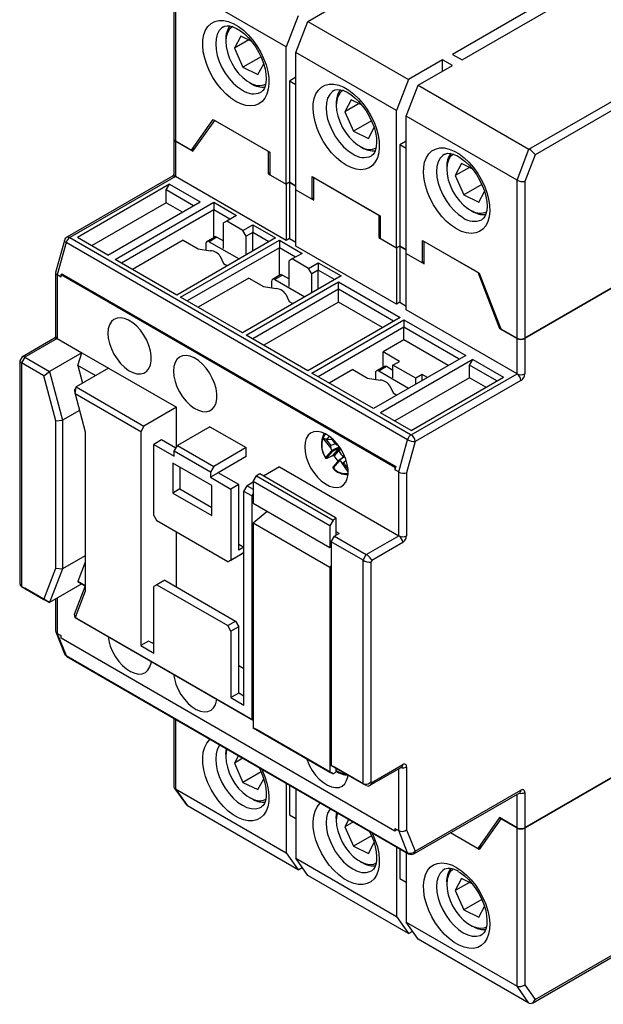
# Model space of a CAD drawing. Header units: millimetres. Extents: x 0 to 559, y 0 to 432.
# Tile 11 of 14: x 329 to 392, y 250 to 357. Entities that reach past the tile are written whole.
import ezdxf

# ---------------------------------------------------------------- set-up
doc = ezdxf.new("R2010")
doc.units = ezdxf.units.MM
doc.header["$LTSCALE"] = 2

msp = doc.modelspace()

# ---------------------------------------------------------------- linework, layer by layer
for p, q in [((384.13, 342.61), (425.25, 366.34)), ((425.68, 365.61), (384.8, 342.01)), ((345.46, 360.92), (345.46, 343.77)), ((357.69, 353.75), (345.63, 360.71)), ((345.63, 360.71), (345.63, 343.52)), ((389.93, 361.1), (375.79, 352.93)), ((376.85, 352.32), (391, 360.49)), ((360.06, 356.5), (363.77, 358.65)), ((359, 357.12), (357.69, 353.75)), ((358.75, 353.14), (360.06, 356.5)), ((360.06, 356.5), (371.02, 350.18)), ((352.75, 354.92), (352.05, 353.61)), ((353.89, 354.37), (352.75, 354.92)), ((351.13, 354.55), (351.13, 354.3)), ((353.61, 354.51), (352.05, 353.61)), ((352.05, 353.61), (352.99, 351.52)), ((357.69, 338.81), (357.69, 353.75)), ((354.96, 352.65), (352.99, 351.52)), ((369.71, 346.81), (358.75, 353.14)), ((358.75, 338.2), (358.75, 353.14)), ((375.79, 352.93), (376.85, 352.32)), ((352.99, 351.52), (354.62, 350.73)), ((354.62, 350.73), (355.25, 351.9)), ((374.73, 352.32), (371.02, 350.18)), ((372.08, 349.57), (375.79, 351.71)), ((375.79, 351.71), (374.73, 352.32)), ((374.73, 351.1), (374.73, 352.32)), ((358.75, 350.44), (358.04, 350.03)), ((353.69, 349.87), (353.9, 349.74)), ((358.04, 350.03), (358.04, 339.01)), ((358.75, 349.63), (358.04, 350.03)), ((371.02, 350.18), (369.71, 346.81)), ((370.77, 346.2), (372.08, 349.57)), ((372.08, 349.57), (384.13, 342.61)), ((363.15, 347.61), (363.15, 347.36)), ((364.77, 347.98), (364.07, 346.67)), ((365.63, 347.57), (364.07, 346.67)), ((365.91, 347.43), (364.77, 347.98)), ((364.07, 346.67), (365.01, 344.58)), ((369.71, 331.87), (369.71, 346.81)), ((382.83, 339.24), (370.77, 346.2)), ((370.77, 331.26), (370.77, 346.2)), ((347.4, 342.5), (349.75, 345.84)), ((347.54, 342.38), (349.91, 345.75)), ((349.75, 345.84), (355.92, 342.28)), ((349.91, 345.75), (355.75, 342.38)), ((366.98, 345.71), (365.01, 344.58)), ((365.01, 344.58), (366.64, 343.79)), ((366.64, 343.79), (367.27, 344.96)), ((345.46, 343.73), (345.46, 339.89)), ((345.63, 343.52), (347.4, 342.5)), ((345.63, 343.48), (345.63, 339.64)), ((345.63, 343.48), (347.54, 342.38)), ((365.71, 342.93), (365.92, 342.8)), ((370.77, 343.5), (370.06, 343.1)), ((370.06, 343.1), (370.06, 332.07)), ((370.77, 342.69), (370.06, 343.1)), ((347.78, 342.72), (347.4, 342.5)), ((355.75, 342.38), (355.75, 339.93)), ((355.92, 342.28), (355.92, 339.83)), ((382.83, 339.24), (384.13, 342.61)), ((384.8, 342.01), (383.68, 339.11)), ((376.79, 341.04), (376.09, 339.74)), ((377.93, 340.49), (376.79, 341.04)), ((355.92, 340.03), (355.75, 339.93)), ((355.75, 339.93), (357.69, 338.81)), ((355.92, 339.83), (357.69, 338.81)), ((375.17, 340.67), (375.17, 340.43)), ((377.65, 340.63), (376.09, 339.74)), ((376.09, 339.74), (377.03, 337.64)), ((345.33, 339.67), (333.82, 333.03)), ((345.63, 339.64), (334.12, 333)), ((345, 338.79), (334.96, 332.99)), ((344.64, 338.17), (345, 338.79)), ((345, 338.79), (348.32, 336.87)), ((357.69, 332.68), (345.63, 339.64)), ((358.04, 339.01), (357.69, 338.81)), ((358.04, 339.01), (357.69, 338.81)), ((357.69, 338.81), (357.69, 332.68)), ((358.04, 339.01), (358.75, 338.6)), ((358.75, 338.6), (358.04, 339.01)), ((358.04, 339.01), (358.04, 332.89)), ((360.52, 337.17), (360.52, 339.62)), ((360.52, 339.62), (367.94, 335.34)), ((360.7, 339.52), (367.77, 335.44)), ((360.7, 337.07), (360.7, 339.52)), ((379, 338.77), (377.03, 337.64)), ((382.83, 322.05), (382.83, 339.24)), ((383.68, 339.11), (383.68, 322.05)), ((344.64, 336.79), (344.64, 338.17)), ((347.61, 336.46), (344.64, 338.17)), ((358.75, 338.2), (360.52, 337.17)), ((358.75, 338.2), (360.7, 337.07)), ((358.75, 332.07), (358.75, 338.2)), ((377.03, 337.64), (378.66, 336.85)), ((378.66, 336.85), (379.29, 338.02)), ((344.64, 336.79), (336.51, 332.09)), ((338.28, 331.07), (348.32, 336.87)), ((339.06, 330.62), (349.81, 336.83)), ((346.41, 335.77), (344.64, 336.79)), ((349.81, 336.83), (352.28, 335.4)), ((349.81, 336.83), (349.81, 336.01)), ((360.7, 337.28), (360.52, 337.17)), ((349.81, 336.01), (339.77, 330.21)), ((349.81, 332.99), (349.81, 336.01)), ((351.57, 334.99), (349.81, 336.01)), ((352.28, 335.4), (351.22, 334.79)), ((367.77, 335.44), (367.77, 332.99)), ((377.73, 335.99), (377.94, 335.87)), ((351.22, 334.79), (350.87, 334.58)), ((350.87, 331.81), (350.87, 334.58)), ((352.99, 333.77), (351.22, 334.79)), ((352.99, 333.77), (354.05, 334.38)), ((354.05, 334.38), (356.52, 332.95)), ((354.05, 334.38), (354.05, 333.56)), ((367.94, 335.34), (367.94, 332.89)), ((353.34, 333.15), (352.99, 333.77)), ((354.05, 333.56), (353.34, 333.15)), ((355.82, 332.54), (354.05, 333.56)), ((354.05, 331.52), (354.05, 333.56)), ((333.54, 332.66), (332.59, 329.2)), ((333.72, 332.45), (332.77, 328.95)), ((370.92, 310.98), (333.72, 332.45)), ((334.12, 333), (371.31, 311.52)), ((338.28, 331.07), (334.96, 332.99)), ((346.48, 332.7), (340.97, 329.52)), ((356.52, 332.95), (345.78, 326.74)), ((346.2, 326.5), (356.95, 332.7)), ((346.48, 332.7), (348.1, 331.77)), ((348.96, 332.34), (348.96, 331.64)), ((349.91, 333.05), (349.06, 332.56)), ((350.16, 333.03), (349.31, 332.54)), ((349.31, 332.54), (352.56, 330.66)), ((350.16, 333.03), (350.87, 332.62)), ((353.34, 331.11), (353.34, 333.15)), ((356.95, 332.7), (359.42, 331.27)), ((356.95, 332.7), (356.95, 331.89)), ((358.04, 332.89), (357.69, 332.68)), ((358.04, 332.89), (358.75, 332.48)), ((367.94, 333.09), (367.77, 332.99)), ((367.77, 332.99), (369.71, 331.87)), ((367.94, 332.89), (369.71, 331.87)), ((372.54, 332.68), (378.71, 329.12)), ((372.54, 330.24), (372.54, 332.68)), ((372.72, 332.58), (378.55, 329.21)), ((372.72, 330.13), (372.72, 332.58)), ((356.95, 331.89), (346.91, 326.09)), ((348.1, 331.77), (349.45, 331.56)), ((356.95, 328.87), (356.95, 331.89)), ((358.72, 330.87), (356.95, 331.89)), ((359.42, 331.27), (358.36, 330.66)), ((369.71, 325.74), (358.75, 332.07)), ((370.06, 332.07), (369.71, 331.87)), ((370.06, 332.07), (369.71, 331.87)), ((369.71, 331.87), (369.71, 325.74)), ((370.06, 332.07), (370.77, 331.66)), ((370.77, 331.66), (370.06, 332.07)), ((370.06, 332.07), (370.06, 325.95)), ((370.77, 331.26), (372.54, 330.24)), ((370.77, 325.13), (370.77, 331.26)), ((370.77, 331.26), (372.72, 330.13)), ((345.78, 326.74), (339.06, 330.62)), ((350.51, 330.95), (350.87, 330.17)), ((350.87, 330.17), (351.29, 329.93)), ((358.36, 330.66), (358.01, 330.46)), ((358.01, 327.68), (358.01, 330.46)), ((360.13, 329.64), (358.36, 330.66)), ((360.13, 329.64), (361.19, 330.25)), ((361.19, 330.25), (363.67, 328.83)), ((361.19, 330.25), (361.19, 329.44)), ((372.72, 330.34), (372.54, 330.24)), ((397.61, 330.05), (383.68, 322.01)), ((332.59, 329.17), (332.59, 322.25)), ((333.28, 329.04), (333.19, 328.99)), ((333.19, 328.7), (333.19, 328.99)), ((333.19, 328.99), (369.53, 308.01)), ((333.28, 329.04), (369.63, 308.06)), ((360.48, 329.03), (360.13, 329.64)), ((361.19, 329.44), (360.48, 329.03)), ((360.48, 326.99), (360.48, 329.03)), ((362.96, 328.42), (361.19, 329.44)), ((361.19, 327.4), (361.19, 329.44)), ((378.55, 329.21), (380.92, 323.11)), ((378.71, 329.12), (381.06, 323.07)), ((397.39, 329.97), (383.68, 322.05)), ((333.19, 328.7), (332.77, 328.95)), ((332.77, 328.95), (332.77, 322.01)), ((353.62, 328.58), (348.11, 325.4)), ((363.67, 328.83), (352.92, 322.62)), ((353.34, 322.38), (363.38, 328.17)), ((353.62, 328.58), (355.24, 327.65)), ((356.1, 328.21), (356.1, 327.51)), ((357.05, 328.93), (356.2, 328.44)), ((357.3, 328.91), (356.45, 328.42)), ((356.45, 328.42), (359.71, 326.54)), ((357.3, 328.91), (358.01, 328.5)), ((363.38, 328.17), (370.1, 324.29)), ((363.38, 327.36), (363.38, 328.17)), ((363.38, 327.36), (354.05, 321.97)), ((355.24, 327.65), (356.59, 327.44)), ((357.65, 326.82), (358.02, 326.05)), ((363.38, 325.97), (363.38, 327.36)), ((369.39, 323.89), (363.38, 327.36)), ((352.92, 322.62), (346.2, 326.5)), ((363.38, 325.97), (355.25, 321.27)), ((358.02, 326.05), (358.43, 325.8)), ((368.19, 323.19), (363.38, 325.97)), ((370.06, 325.95), (369.71, 325.74)), ((370.06, 325.95), (370.77, 325.54)), ((382.83, 318.17), (370.77, 325.13)), ((370.1, 324.29), (360.06, 318.5)), ((360.48, 318.25), (370.52, 324.05)), ((370.52, 324.05), (377.24, 320.17)), ((370.52, 324.05), (370.52, 323.23)), ((370.52, 323.23), (361.19, 317.85)), ((370.52, 321.85), (370.52, 323.23)), ((376.53, 319.76), (370.52, 323.23)), ((381.02, 323.17), (380.92, 323.11)), ((380.92, 323.11), (382.83, 322.01)), ((381.06, 323.07), (382.83, 322.05)), ((332.47, 322.04), (328.98, 320.03)), ((332.77, 322.01), (329.23, 319.97)), ((332.77, 322.01), (335.45, 320.46)), ((360.06, 318.5), (353.34, 322.38)), ((370.52, 321.85), (368.26, 320.54)), ((375.33, 319.07), (370.52, 321.85)), ((382.83, 318.17), (382.83, 322.01)), ((383.68, 322.01), (383.68, 318.17)), ((335.45, 320.46), (331.92, 318.41)), ((335, 319.08), (335.45, 320.46)), ((335.45, 320.46), (338.36, 318.78)), ((368.26, 318.91), (368.26, 320.54)), ((370.03, 319.52), (368.26, 320.54)), ((328.7, 319.54), (328.7, 295.33)), ((328.96, 320), (328.71, 319.57)), ((329.23, 319.97), (328.88, 319.35)), ((328.88, 319.35), (328.88, 295.02)), ((331.32, 317.95), (328.88, 319.35)), ((329.23, 319.97), (331.92, 318.41)), ((377.24, 320.17), (367.2, 314.38)), ((378.02, 319.72), (367.98, 313.93)), ((369.32, 319.11), (370.03, 319.52)), ((377.67, 319.11), (378.02, 319.72)), ((378.02, 319.72), (381.34, 317.8)), ((331.32, 317.95), (331.92, 318.41)), ((331.92, 318.41), (333.33, 313.11)), ((338.36, 318.78), (334.83, 316.74)), ((335, 319.08), (335.52, 317.14)), ((336.95, 317.96), (335, 319.08)), ((338.36, 318.78), (345.74, 314.52)), ((367.2, 314.38), (360.48, 318.25)), ((364.94, 318.62), (362.39, 317.15)), ((364.94, 318.62), (366.56, 317.69)), ((367.41, 318.25), (367.41, 317.55)), ((368.37, 318.97), (367.52, 318.48)), ((368.62, 318.95), (367.77, 318.46)), ((371.02, 316.58), (367.77, 318.46)), ((369.32, 318.54), (368.62, 318.95)), ((371.8, 317.68), (369.32, 319.11)), ((369.32, 317.72), (369.32, 319.11)), ((377.67, 317.72), (377.67, 319.11)), ((380.64, 317.4), (377.67, 319.11)), ((332.62, 313.04), (331.32, 317.95)), ((366.56, 317.69), (367.91, 317.48)), ((377.67, 317.72), (369.53, 313.03)), ((371.3, 312.01), (381.34, 317.8)), ((371.31, 311.52), (382.83, 318.17)), ((383.25, 317.44), (371.74, 310.79)), ((372.5, 318.09), (371.8, 317.68)), ((371.8, 317.03), (371.8, 317.68)), ((373.07, 317.76), (372.5, 318.09)), ((372.5, 317.44), (372.5, 318.09)), ((379.43, 316.7), (377.67, 317.72)), ((334.83, 316.74), (334.67, 316.44)), ((334.7, 315.99), (334.67, 316.44)), ((334.7, 315.99), (334.83, 316.74)), ((334.83, 316.74), (342.2, 312.48)), ((368.97, 316.86), (369.33, 316.09)), ((334.7, 315.99), (335.81, 311.85)), ((341.85, 311.86), (334.7, 315.99)), ((369.33, 316.09), (369.75, 315.84)), ((335.18, 314.18), (333.33, 313.11)), ((345.74, 314.52), (342.2, 312.48)), ((345.74, 310.19), (345.74, 314.52)), ((332.62, 313.04), (333.33, 313.11)), ((332.62, 297.01), (332.62, 313.04)), ((333.33, 313.11), (333.33, 296.94)), ((371.3, 312.01), (367.98, 313.93)), ((335.81, 311.85), (335.81, 294.52)), ((342.2, 312.48), (341.85, 311.86)), ((341.85, 311.86), (341.85, 288.59)), ((349.38, 312.41), (345.85, 310.37)), ((349.38, 312.41), (353.34, 310.13)), ((344.11, 310.97), (343.27, 310.48)), ((345.67, 310.07), (344.11, 310.97)), ((362.55, 310.12), (361.7, 311.21)), ((361.97, 311.08), (362.54, 310.35)), ((362.17, 311.04), (362.67, 311.03)), ((362.48, 311.3), (362.91, 310.69)), ((362.53, 311.26), (362.99, 310.61)), ((369.96, 307.48), (370.92, 310.98)), ((371.74, 310.79), (370.81, 307.39)), ((343.27, 302.76), (343.27, 310.48)), ((343.27, 310.48), (345.49, 309.19)), ((345.49, 309.76), (345.85, 310.37)), ((345.49, 309.19), (345.49, 309.76)), ((349.45, 307.47), (345.49, 309.76)), ((345.85, 310.37), (349.81, 308.09)), ((353.34, 310.13), (349.81, 308.09)), ((353.34, 309.15), (353.34, 310.13)), ((361.99, 309.05), (362.67, 309.83)), ((362.72, 309.7), (362.11, 309.01)), ((363.05, 310.56), (362.54, 310.35)), ((362.67, 309.83), (362.55, 310.12)), ((363.5, 310.21), (362.68, 309.81)), ((363.54, 310.14), (362.72, 309.7)), ((362.82, 309.3), (363.55, 310.13)), ((363.61, 310.02), (362.92, 309.24)), ((362.99, 310.61), (363.21, 310.43)), ((363.21, 310.43), (363.27, 310.51)), ((363.43, 309.79), (363.59, 309.94)), ((363.65, 309.92), (363.43, 309.79)), ((363.59, 309.94), (363.61, 310.02)), ((363.65, 309.97), (363.59, 309.94)), ((353.34, 309.15), (350.3, 307.39)), ((362.13, 308.99), (362.8, 309.29)), ((362.14, 309), (362.82, 309.3)), ((363.41, 308.75), (362.8, 308.05)), ((363.49, 308.72), (362.8, 307.95)), ((363.42, 308.76), (364.05, 309.2)), ((364.07, 309.17), (363.48, 308.73)), ((363.71, 308.54), (363.49, 308.72)), ((364.02, 309.27), (363.92, 309.13)), ((364.23, 308.73), (363.92, 308.47)), ((363.94, 309.12), (364.04, 309.24)), ((349.59, 306.01), (345.35, 308.45)), ((345.35, 308.45), (345.35, 305.19)), ((346.12, 308.01), (346.12, 305.63)), ((349.81, 308.09), (349.45, 307.47)), ((356.98, 308.03), (355.24, 307.02)), ((356.98, 308.03), (369.96, 300.54)), ((364.44, 307.49), (363.71, 308.54)), ((363.92, 308.47), (364.43, 307.74)), ((369.63, 308.06), (369.53, 307.72)), ((369.63, 308.06), (369.53, 308.01)), ((369.53, 308.01), (369.53, 307.72)), ((369.96, 307.48), (369.53, 307.72)), ((349.45, 307.47), (349.45, 306.9)), ((350.3, 307.39), (349.45, 306.9)), ((349.45, 306.9), (351.68, 305.62)), ((352.53, 306.11), (350.3, 307.39)), ((354.1, 306.45), (354.46, 307.06)), ((354.81, 307.27), (354.46, 307.06)), ((354.46, 307.06), (362.8, 302.25)), ((363.15, 302.45), (354.81, 307.27)), ((369.96, 300.54), (369.96, 307.48)), ((370.81, 307.39), (370.81, 300.54)), ((346.12, 305.63), (345.35, 305.19)), ((346.12, 305.63), (349.59, 303.63)), ((349.59, 302.74), (349.59, 306.01)), ((352.53, 306.11), (351.68, 305.62)), ((351.68, 305.62), (351.68, 297.9)), ((352.53, 298.96), (352.53, 306.11)), ((353.09, 305.37), (353.45, 305.99)), ((354.1, 306.36), (353.45, 305.99)), ((353.45, 305.99), (354.1, 305.61)), ((362.45, 301.63), (354.1, 306.45)), ((354.1, 306.45), (354.1, 304.08)), ((345.35, 305.19), (349.59, 302.74)), ((353.94, 304.88), (353.09, 305.37)), ((353.09, 282.1), (353.09, 305.37)), ((354.1, 305.16), (353.94, 304.88)), ((353.94, 304.88), (353.94, 280.55)), ((354.1, 304.08), (362.45, 299.27)), ((343.27, 302.76), (343.62, 302.15)), ((354.1, 301.93), (355.62, 303.21)), ((362.8, 302.25), (362.45, 301.63)), ((363.15, 302.45), (362.8, 302.25)), ((363.15, 300.61), (363.15, 302.45)), ((351.33, 297.7), (343.62, 302.15)), ((354.1, 301.93), (362.45, 297.12)), ((354.1, 301.93), (354.1, 279.64)), ((362.45, 301.63), (362.45, 299.27)), ((345.74, 294.96), (345.74, 300.92)), ((362.6, 299.88), (362.96, 300.49)), ((363.45, 300.78), (362.96, 300.49)), ((362.96, 300.49), (366.42, 298.49)), ((363.45, 300.78), (363.15, 300.95)), ((366.42, 298.49), (369.96, 300.54)), ((352.53, 299.62), (353.09, 299.29)), ((353.09, 299.29), (352.53, 298.96)), ((362.45, 299.27), (362.6, 299.34)), ((366.07, 297.88), (362.6, 299.88)), ((362.6, 299.88), (362.6, 275.55)), ((370.38, 299.8), (367.02, 297.86)), ((335.81, 298.36), (333.33, 296.94)), ((352.74, 298.51), (351.33, 297.7)), ((351.33, 297.7), (351.68, 297.9)), ((351.68, 297.9), (353.09, 298.72)), ((353.09, 298.72), (352.74, 298.51)), ((366.07, 297.88), (366.42, 298.49)), ((331.32, 293.61), (332.62, 297.01)), ((333.33, 296.94), (331.92, 293.27)), ((332.62, 297.01), (333.33, 296.94)), ((335.81, 297.65), (335, 295.57)), ((362.45, 297.12), (362.6, 297.25)), ((362.45, 297.12), (362.45, 274.82)), ((366.07, 273.55), (366.07, 297.88)), ((367.02, 297.86), (366.92, 297.68)), ((366.92, 297.68), (366.92, 273.75)), ((328.88, 295.02), (331.32, 293.61)), ((328.88, 295.02), (329.23, 294.82)), ((331.92, 293.27), (329.23, 294.82)), ((335.45, 295.31), (331.92, 293.27)), ((334.64, 291.99), (335.81, 295)), ((335, 295.57), (335.81, 295.1)), ((335.45, 295.31), (335, 295.57)), ((335.81, 295.1), (335.45, 295.31)), ((343.62, 295.21), (343.27, 295)), ((343.27, 287.78), (343.27, 295)), ((344.47, 295.7), (343.62, 295.21)), ((343.62, 295.21), (351.33, 290.76)), ((344.47, 295.7), (352.18, 291.25)), ((331.32, 293.61), (331.92, 293.27)), ((332.59, 293.65), (332.59, 290.19)), ((332.77, 293.76), (332.77, 289.92)), ((335.81, 294.52), (334.7, 291.66)), ((334.7, 291.66), (334.64, 291.99)), ((334.7, 291.66), (353.94, 280.55)), ((334.9, 291.54), (334.7, 291.66)), ((354.1, 280.46), (334.9, 291.54)), ((351.33, 290.76), (352.18, 291.25)), ((351.68, 290.14), (351.33, 290.76)), ((352.53, 290.63), (351.68, 290.14)), ((352.18, 291.25), (352.53, 290.63)), ((352.53, 283.41), (352.53, 290.63)), ((332.61, 290.09), (333.56, 287.7)), ((332.77, 289.92), (333.19, 289.67)), ((332.77, 289.92), (333.72, 287.52)), ((333.19, 289.39), (333.19, 289.67)), ((369.53, 268.4), (333.19, 289.39)), ((351.68, 290.14), (351.68, 282.92)), ((342.7, 289.08), (341.85, 288.59)), ((341.85, 288.59), (343.27, 287.78)), ((343.27, 288.76), (342.7, 289.08)), ((343.27, 288.92), (343.12, 288.84)), ((333.72, 287.52), (370.92, 266.05)), ((333.82, 287.4), (371.01, 265.93)), ((352.53, 286.43), (353.09, 286.1)), ((352.53, 283.41), (351.68, 282.92)), ((351.68, 282.92), (353.09, 282.1)), ((353.09, 283.08), (352.53, 283.41)), ((345.46, 280.68), (345.46, 273.3)), ((345.63, 280.58), (345.63, 273.01)), ((353.94, 280.55), (354.1, 280.46)), ((354.1, 279.64), (362.45, 274.82)), ((354.46, 279.44), (354.1, 279.64)), ((362.8, 274.62), (354.46, 279.44)), ((351.13, 276.74), (351.13, 276.49)), ((352.49, 276.62), (352.05, 275.8)), ((397.61, 276.81), (383.68, 268.77)), ((397.39, 276.65), (383.68, 268.73)), ((352.99, 276.34), (352.05, 275.8)), ((352.05, 275.8), (352.99, 273.7)), ((362.6, 275.55), (366.07, 273.55)), ((362.96, 275.35), (362.6, 275.55)), ((367.02, 273.69), (370.38, 275.63)), ((354.96, 274.84), (352.99, 273.7)), ((362.45, 274.82), (362.8, 274.62)), ((363.15, 274.82), (362.8, 274.62)), ((366.42, 273.35), (362.96, 275.35)), ((363.15, 274.82), (363.15, 275.23)), ((366.77, 273.35), (370.26, 275.36)), ((369.96, 268.45), (369.96, 275.18)), ((370.81, 275.39), (370.81, 268.53)), ((352.99, 273.7), (354.62, 272.91)), ((354.62, 272.91), (355.25, 274.08)), ((357.69, 273.62), (357.69, 266.05)), ((358.04, 273.42), (358.04, 270.18)), ((366.42, 273.35), (366.07, 273.55)), ((366.92, 273.75), (367.02, 273.69)), ((384.51, 249.69), (425.55, 273.39)), ((384.8, 250.07), (425.68, 273.67)), ((345.51, 273.12), (346.81, 271.28)), ((345.63, 273.01), (357.69, 266.05)), ((345.63, 273.01), (346.94, 271.15)), ((358.75, 273.01), (358.75, 265.44)), ((371.61, 265.93), (383.13, 272.58)), ((371.74, 266.21), (383.25, 272.85)), ((382.83, 268.77), (382.83, 272.41)), ((383.68, 272.61), (383.68, 268.77)), ((359, 264.19), (346.94, 271.15)), ((353.69, 272.05), (353.9, 271.93)), ((354.13, 271.81), (353.9, 271.93)), ((358.04, 270.18), (358.75, 269.77)), ((363.15, 269.8), (363.15, 269.55)), ((364.51, 269.68), (364.07, 268.86)), ((365.01, 269.4), (364.07, 268.86)), ((380.92, 269.87), (378.55, 266.5)), ((381.06, 269.75), (378.71, 266.41)), ((382.83, 268.77), (380.92, 269.87)), ((381.1, 269.77), (381.06, 269.75)), ((382.83, 268.73), (381.06, 269.75)), ((364.07, 268.86), (365.01, 266.76)), ((366.98, 267.9), (365.01, 266.76)), ((369.53, 268.69), (369.96, 268.45)), ((369.53, 268.69), (369.53, 268.4)), ((369.53, 268.69), (369.63, 268.46)), ((369.63, 268.46), (369.53, 268.4)), ((370.92, 266.05), (369.96, 268.45)), ((370.81, 268.53), (371.74, 266.21)), ((378.71, 266.41), (375.58, 268.22)), ((378.55, 266.5), (375.58, 268.22)), ((382.83, 251.54), (382.83, 268.73)), ((383.68, 268.73), (383.68, 251.67)), ((366.64, 265.97), (367.27, 267.14)), ((357.69, 266.05), (359, 264.19)), ((365.01, 266.76), (366.64, 265.97)), ((369.71, 266.68), (369.71, 259.11)), ((370.06, 266.48), (370.06, 263.24)), ((370.77, 266.07), (370.77, 258.5)), ((378.93, 266.73), (378.55, 266.5)), ((358.75, 265.44), (369.71, 259.11)), ((360.06, 263.58), (358.75, 265.44)), ((365.71, 265.11), (365.92, 264.99)), ((366.15, 264.87), (365.92, 264.99)), ((359, 264.19), (359.45, 264.45)), ((371.02, 257.26), (360.06, 263.58)), ((370.06, 263.24), (370.77, 262.83)), ((375.17, 262.86), (375.17, 262.61)), ((376.79, 263.23), (376.09, 261.92)), ((377.65, 262.82), (376.09, 261.92)), ((377.94, 262.67), (376.79, 263.23)), ((376.09, 261.92), (377.03, 259.82)), ((379, 260.96), (377.03, 259.82)), ((377.03, 259.82), (378.66, 259.03)), ((378.66, 259.03), (379.29, 260.2)), ((369.71, 259.11), (371.02, 257.26)), ((370.77, 258.5), (382.83, 251.54)), ((372.08, 256.64), (370.77, 258.5)), ((371.02, 257.26), (371.47, 257.51)), ((377.73, 258.17), (377.94, 258.05)), ((378.17, 257.93), (377.94, 258.05)), ((384.13, 249.68), (372.08, 256.64)), ((384.13, 249.68), (382.83, 251.54)), ((383.68, 251.67), (384.8, 250.07))]:
    msp.add_line(p, q)
at = {"flags": 128}
for points in [[(352.21, 347.81), (351.66, 348.18), (351.12, 348.63), (350.61, 349.17), (350.14, 349.77), (349.71, 350.42), (349.34, 351.1), (349.04, 351.81), (348.82, 352.53), (348.67, 353.22), (348.61, 353.89), (348.63, 354.52), (348.73, 355.08), (348.92, 355.58), (349.18, 355.98), (349.52, 356.3), (349.92, 356.51), (350.37, 356.62), (350.86, 356.61), (351.39, 356.5), (351.93, 356.29), (352.49, 355.97), (353.03, 355.55), (353.56, 355.06), (354.05, 354.49), (354.5, 353.86), (354.9, 353.19), (355.24, 352.49), (355.5, 351.78), (355.69, 351.07), (355.79, 350.38), (355.81, 349.73), (355.75, 349.14), (355.6, 348.61), (355.38, 348.16), (355.08, 347.79), (354.71, 347.53), (354.29, 347.37), (353.81, 347.32), (353.3, 347.38), (352.76, 347.54), (352.21, 347.81)], [(350.88, 355.94), (350.7, 355.82), (350.41, 355.51), (350.19, 355.1), (350.06, 354.61), (350.02, 354.06), (350.06, 353.45), (350.19, 352.81), (350.41, 352.16), (350.7, 351.51), (351.05, 350.89), (351.47, 350.32), (351.93, 349.81), (352.41, 349.38), (352.92, 349.03)], [(350.88, 355.93), (351.02, 356), (351.25, 356.04), (351.53, 356.02), (351.9, 355.92), (352.29, 355.75), (352.72, 355.49), (353.15, 355.15), (353.58, 354.73), (353.99, 354.25), (354.38, 353.72), (354.72, 353.14), (355.01, 352.54), (355.24, 351.94), (355.4, 351.35), (355.49, 350.79), (355.52, 350.28), (355.49, 349.83), (355.41, 349.47), (355.29, 349.18), (355.15, 348.98), (354.99, 348.84), (354.95, 348.83)], [(351.89, 355.97), (351.81, 355.92), (351.52, 355.66), (351.31, 355.29), (351.17, 354.85), (351.13, 354.33), (351.16, 353.77), (351.29, 353.17), (351.5, 352.56), (351.78, 351.96), (352.12, 351.39), (352.52, 350.86), (352.96, 350.41), (353.42, 350.04), (353.9, 349.76)], [(364.23, 340.87), (363.68, 341.24), (363.14, 341.69), (362.63, 342.23), (362.16, 342.83), (361.73, 343.48), (361.36, 344.17), (361.06, 344.87), (360.84, 345.59), (360.69, 346.28), (360.63, 346.95), (360.65, 347.58), (360.75, 348.14), (360.94, 348.64), (361.2, 349.05), (361.54, 349.36), (361.94, 349.57), (362.39, 349.68), (362.88, 349.67), (363.41, 349.56), (363.96, 349.35), (364.51, 349.03), (365.05, 348.61), (365.58, 348.12), (366.07, 347.55), (366.53, 346.92), (366.92, 346.25), (367.26, 345.55), (367.52, 344.84), (367.71, 344.13), (367.81, 343.44), (367.83, 342.79), (367.77, 342.2), (367.63, 341.67), (367.4, 341.22), (367.1, 340.85), (366.73, 340.59), (366.31, 340.43), (365.83, 340.38), (365.32, 340.44), (364.78, 340.6), (364.23, 340.87)], [(362.9, 349), (362.72, 348.88), (362.43, 348.57), (362.21, 348.16), (362.08, 347.67), (362.04, 347.12), (362.08, 346.51), (362.21, 345.87), (362.43, 345.22), (362.72, 344.57), (363.07, 343.95), (363.49, 343.38), (363.95, 342.87), (364.43, 342.44), (364.94, 342.09)], [(362.9, 348.99), (363.04, 349.06), (363.28, 349.1), (363.55, 349.08), (363.92, 348.98), (364.32, 348.81), (364.74, 348.55), (365.17, 348.21), (365.6, 347.8), (366.02, 347.31), (366.4, 346.78), (366.74, 346.2), (367.03, 345.6), (367.26, 345), (367.42, 344.41), (367.52, 343.85), (367.54, 343.34), (367.51, 342.89), (367.43, 342.53), (367.31, 342.24), (367.17, 342.04), (367.01, 341.91), (366.97, 341.89)], [(363.91, 349.03), (363.83, 348.98), (363.54, 348.72), (363.33, 348.36), (363.2, 347.91), (363.15, 347.39), (363.19, 346.83), (363.31, 346.23), (363.52, 345.62), (363.8, 345.02), (364.14, 344.45), (364.54, 343.92), (364.98, 343.47), (365.45, 343.1), (365.92, 342.82)], [(376.25, 333.93), (375.7, 334.3), (375.16, 334.75), (374.65, 335.29), (374.18, 335.89), (373.75, 336.54), (373.38, 337.23), (373.08, 337.93), (372.86, 338.65), (372.71, 339.35), (372.65, 340.02), (372.67, 340.64), (372.77, 341.21), (372.96, 341.7), (373.23, 342.11), (373.56, 342.42), (373.96, 342.63), (374.41, 342.74), (374.9, 342.74), (375.43, 342.62), (375.98, 342.41), (376.53, 342.09), (377.07, 341.68), (377.6, 341.18), (378.09, 340.61), (378.55, 339.98), (378.94, 339.31), (379.28, 338.61), (379.54, 337.9), (379.73, 337.19), (379.83, 336.5), (379.86, 335.85), (379.79, 335.26), (379.65, 334.73), (379.42, 334.28), (379.12, 333.91), (378.75, 333.65), (378.33, 333.49), (377.85, 333.44), (377.34, 333.5), (376.8, 333.66), (376.25, 333.93)], [(374.92, 342.06), (374.74, 341.94), (374.45, 341.63), (374.23, 341.22), (374.1, 340.73), (374.06, 340.18), (374.1, 339.57), (374.23, 338.93), (374.45, 338.28), (374.74, 337.63), (375.1, 337.01), (375.51, 336.44), (375.97, 335.93), (376.46, 335.5), (376.96, 335.16)], [(374.92, 342.05), (375.06, 342.12), (375.3, 342.16), (375.58, 342.14), (375.94, 342.04), (376.34, 341.87), (376.76, 341.61), (377.19, 341.27), (377.62, 340.86), (378.04, 340.37), (378.42, 339.84), (378.76, 339.26), (379.05, 338.66), (379.28, 338.06), (379.44, 337.47), (379.54, 336.91), (379.57, 336.4), (379.53, 335.95), (379.45, 335.59), (379.33, 335.3), (379.19, 335.1), (379.03, 334.97), (378.99, 334.95)], [(375.93, 342.09), (375.85, 342.04), (375.56, 341.78), (375.35, 341.42), (375.22, 340.97), (375.17, 340.45), (375.21, 339.89), (375.33, 339.29), (375.54, 338.68), (375.82, 338.08), (376.16, 337.51), (376.56, 336.99), (377, 336.53), (377.47, 336.16), (377.94, 335.88)], [(345.46, 339.89), (345.46, 339.89), (345.46, 339.88), (345.45, 339.85), (345.44, 339.82), (345.42, 339.78), (345.39, 339.74), (345.37, 339.7), (345.35, 339.68), (345.34, 339.67), (345.34, 339.67), (345.36, 339.68), (345.44, 339.7), (345.58, 339.67), (345.63, 339.64)], [(333.72, 332.45), (333.65, 332.5), (333.59, 332.55), (333.55, 332.59), (333.54, 332.64), (333.54, 332.66)], [(338.28, 322.58), (338.32, 322.04), (338.45, 321.46), (338.66, 320.88), (338.93, 320.31), (339.28, 319.78), (339.67, 319.29), (340.09, 318.88), (340.54, 318.54), (340.99, 318.31), (341.42, 318.18), (341.83, 318.16), (342.2, 318.25), (342.51, 318.45), (342.75, 318.74), (342.92, 319.13), (343.01, 319.59), (343.01, 320.11), (342.92, 320.67), (342.75, 321.25), (342.51, 321.83), (342.2, 322.38), (341.83, 322.9), (341.42, 323.35), (340.99, 323.72), (340.54, 324.01), (340.09, 324.19), (339.67, 324.27), (339.28, 324.23), (338.93, 324.09), (338.66, 323.84), (338.45, 323.5), (338.32, 323.07), (338.28, 322.58)], [(332.59, 322.25), (332.59, 322.25), (332.59, 322.24), (332.58, 322.21), (332.57, 322.18), (332.55, 322.14), (332.52, 322.1), (332.5, 322.07), (332.48, 322.05), (332.47, 322.04), (332.47, 322.04)], [(345.42, 318.46), (345.47, 317.91), (345.59, 317.34), (345.8, 316.76), (346.08, 316.19), (346.42, 315.65), (346.81, 315.17), (347.23, 314.75), (347.68, 314.42), (348.13, 314.19), (348.57, 314.06), (348.98, 314.04), (349.34, 314.13), (349.65, 314.32), (349.9, 314.62), (350.06, 315.01), (350.15, 315.47), (350.15, 315.99), (350.06, 316.55), (349.9, 317.13), (349.65, 317.7), (349.34, 318.26), (348.98, 318.77), (348.57, 319.23), (348.13, 319.6), (347.68, 319.89), (347.23, 320.07), (346.81, 320.15), (346.42, 320.11), (346.08, 319.97), (345.8, 319.72), (345.59, 319.38), (345.47, 318.95), (345.42, 318.46)], [(359.71, 310.21), (359.75, 309.67), (359.88, 309.1), (360.08, 308.51), (360.36, 307.95), (360.7, 307.41), (361.09, 306.92), (361.52, 306.51), (361.96, 306.18), (362.41, 305.94), (362.85, 305.81), (363.26, 305.79), (363.63, 305.88), (363.94, 306.08), (364.18, 306.37), (364.35, 306.76), (364.43, 307.22), (364.43, 307.74), (364.35, 308.3), (364.18, 308.88), (363.94, 309.46), (363.63, 310.01), (363.26, 310.53), (362.85, 310.98), (362.41, 311.36), (361.96, 311.64), (361.52, 311.82), (361.09, 311.9), (360.7, 311.86), (360.36, 311.72), (360.08, 311.47), (359.88, 311.13), (359.75, 310.7), (359.71, 310.21)], [(362.17, 311.04), (362.01, 311.06), (361.97, 311.08)], [(361.96, 309.03), (361.96, 309.03), (361.97, 309.04), (361.99, 309.05)], [(362.11, 309.01), (362.11, 309), (362.1, 308.99), (362.1, 308.99), (362.12, 308.99), (362.14, 309)], [(362.13, 308.99), (362.13, 308.99), (362.14, 309)], [(362.8, 309.29), (362.8, 309.29), (362.82, 309.3)], [(362.8, 309.29), (362.81, 309.29), (362.82, 309.29), (362.84, 309.29), (362.87, 309.27), (362.89, 309.24), (362.9, 309.23)], [(362.82, 309.3), (362.84, 309.31), (362.86, 309.3), (362.89, 309.28), (362.91, 309.25), (362.92, 309.24)], [(362.8, 307.95), (362.79, 307.91), (362.79, 307.89)], [(338.3, 289.58), (338.38, 289.09), (338.54, 288.51), (338.79, 287.93), (339.1, 287.38), (339.46, 286.86), (339.87, 286.41), (340.31, 286.04), (340.76, 285.75), (341.21, 285.57), (341.63, 285.49), (342.02, 285.53), (342.36, 285.67), (342.64, 285.92), (342.85, 286.26), (342.98, 286.69), (343, 286.87)], [(345.44, 285.46), (345.52, 284.97), (345.69, 284.39), (345.93, 283.81), (346.24, 283.26), (346.61, 282.74), (347.02, 282.29), (347.45, 281.91), (347.9, 281.63), (348.35, 281.45), (348.78, 281.37), (349.17, 281.41), (349.51, 281.55), (349.78, 281.8), (349.99, 282.14), (350.12, 282.57), (350.14, 282.74)], [(355.01, 275.17), (355.08, 275.03), (355.38, 274.32), (355.6, 273.61), (355.75, 272.91), (355.81, 272.24), (355.79, 271.61), (355.69, 271.05), (355.5, 270.55), (355.24, 270.15), (354.9, 269.83), (354.5, 269.62), (354.05, 269.51), (353.56, 269.52), (353.03, 269.63), (352.49, 269.85), (351.93, 270.16), (351.39, 270.58), (350.86, 271.07), (350.37, 271.64), (349.92, 272.27), (349.52, 272.94), (349.18, 273.64), (348.92, 274.35), (348.73, 275.06), (348.63, 275.75), (348.61, 276.4), (348.67, 276.99), (348.82, 277.52), (349.04, 277.98), (349.34, 278.34), (349.41, 278.4)], [(350.48, 277.79), (350.41, 277.69), (350.19, 277.28), (350.06, 276.79), (350.02, 276.24), (350.06, 275.63), (350.19, 274.99), (350.41, 274.34), (350.7, 273.7), (351.05, 273.08), (351.47, 272.5), (351.93, 271.99), (352.41, 271.56), (352.92, 271.22), (353.42, 270.98), (353.91, 270.85), (354.37, 270.83), (354.78, 270.93), (354.96, 271.01)], [(351.13, 276.74), (351.15, 277.17), (351.19, 277.38)], [(351.25, 277.34), (351.17, 277.03), (351.13, 276.52), (351.16, 275.95), (351.29, 275.35), (351.5, 274.74), (351.78, 274.14), (352.12, 273.57), (352.52, 273.05), (352.96, 272.59), (353.42, 272.22), (353.9, 271.94), (354.36, 271.77), (354.8, 271.7), (355.21, 271.75), (355.5, 271.87)], [(359.92, 276.28), (359.97, 276.14), (360.21, 275.57), (360.52, 275.01), (360.89, 274.5), (361.3, 274.04), (361.74, 273.67), (362.19, 273.38), (362.63, 273.2), (363.06, 273.13), (363.45, 273.16), (363.79, 273.3), (364.07, 273.55), (364.27, 273.9), (364.4, 274.32), (364.43, 274.5)], [(354.7, 275.35), (354.96, 274.84), (355.2, 274.23), (355.37, 273.64), (355.48, 273.07), (355.52, 272.55), (355.5, 272.09), (355.43, 271.71), (355.32, 271.41), (355.18, 271.2), (355.02, 271.05), (354.96, 271.02)], [(367.03, 268.23), (367.1, 268.09), (367.4, 267.38), (367.63, 266.67), (367.77, 265.97), (367.83, 265.3), (367.81, 264.67), (367.71, 264.11), (367.52, 263.61), (367.26, 263.21), (366.92, 262.89), (366.53, 262.68), (366.07, 262.57), (365.58, 262.58), (365.05, 262.69), (364.51, 262.91), (363.96, 263.22), (363.41, 263.64), (362.88, 264.13), (362.39, 264.7), (361.94, 265.33), (361.54, 266), (361.2, 266.7), (360.94, 267.41), (360.75, 268.12), (360.65, 268.81), (360.63, 269.46), (360.69, 270.05), (360.84, 270.58), (361.06, 271.04), (361.36, 271.4), (361.43, 271.46)], [(362.5, 270.85), (362.43, 270.75), (362.21, 270.34), (362.08, 269.86), (362.04, 269.3), (362.08, 268.69), (362.21, 268.05), (362.43, 267.4), (362.72, 266.76), (363.07, 266.14), (363.49, 265.56), (363.95, 265.05), (364.43, 264.62), (364.94, 264.28), (365.44, 264.04), (365.93, 263.91), (366.39, 263.89), (366.8, 263.99), (366.98, 264.07)], [(363.15, 269.8), (363.17, 270.24), (363.21, 270.44)], [(363.28, 270.4), (363.2, 270.09), (363.15, 269.58), (363.19, 269.01), (363.31, 268.41), (363.52, 267.8), (363.8, 267.2), (364.14, 266.63), (364.54, 266.11), (364.98, 265.65), (365.45, 265.28), (365.92, 265), (366.38, 264.83), (366.83, 264.76), (367.23, 264.81), (367.52, 264.93)], [(366.73, 268.41), (366.98, 267.9), (367.22, 267.29), (367.4, 266.7), (367.5, 266.13), (367.54, 265.61), (367.52, 265.15), (367.45, 264.77), (367.34, 264.47), (367.2, 264.26), (367.04, 264.11), (366.98, 264.08)], [(376.25, 264.44), (376.8, 264.08), (377.34, 263.62), (377.85, 263.09), (378.33, 262.49), (378.75, 261.84), (379.12, 261.15), (379.42, 260.44), (379.65, 259.73), (379.79, 259.03), (379.86, 258.36), (379.83, 257.73), (379.73, 257.17), (379.54, 256.68), (379.28, 256.27), (378.94, 255.95), (378.55, 255.74), (378.09, 255.63), (377.6, 255.64), (377.07, 255.75), (376.53, 255.97), (375.98, 256.29), (375.43, 256.7), (374.9, 257.19), (374.41, 257.76), (373.96, 258.39), (373.56, 259.06), (373.23, 259.76), (372.96, 260.47), (372.77, 261.18), (372.67, 261.87), (372.65, 262.52), (372.71, 263.11), (372.86, 263.65), (373.08, 264.1), (373.38, 264.46), (373.75, 264.72), (374.18, 264.88), (374.65, 264.93), (375.16, 264.88), (375.7, 264.71), (376.25, 264.44)], [(374.93, 264.25), (374.74, 264.12), (374.45, 263.81), (374.23, 263.4), (374.1, 262.92), (374.06, 262.36), (374.1, 261.75), (374.23, 261.11), (374.45, 260.46), (374.74, 259.82), (375.1, 259.2), (375.51, 258.62), (375.97, 258.11), (376.46, 257.68), (376.96, 257.34), (377.46, 257.1), (377.95, 256.97), (378.41, 256.95), (378.82, 257.05), (379, 257.13)], [(375.88, 264.24), (375.85, 264.23), (375.56, 263.96), (375.35, 263.6), (375.22, 263.15), (375.17, 262.64), (375.21, 262.07), (375.33, 261.47), (375.54, 260.86), (375.82, 260.26), (376.16, 259.69), (376.56, 259.17), (377, 258.71), (377.47, 258.34), (377.94, 258.06), (378.4, 257.89), (378.85, 257.82), (379.25, 257.87), (379.54, 257.99)], [(376.46, 263.98), (376.68, 263.85), (377.11, 263.52), (377.54, 263.12), (377.96, 262.65), (378.35, 262.12), (378.7, 261.56), (379, 260.96), (379.24, 260.35), (379.42, 259.76), (379.52, 259.19), (379.56, 258.67), (379.54, 258.21), (379.47, 257.83), (379.36, 257.53), (379.22, 257.32), (379.06, 257.17), (379, 257.14)]]:
    msp.add_lwpolyline(points, dxfattribs=at)
for centre, radius, start, end in [((353.5, 354.65), 2.38, 144.1057, 182.2775), ((354.76, 351.23), 1.7, 239.4675, 294.5542), ((355.14, 351.6), 2.23, 236.3863, 277.3867), ((354.12, 350.66), 2.02, 233.558, 294.3036), ((365.53, 347.71), 2.38, 144.1057, 182.2775), ((345.76, 343.8), 0.302, 185.6948, 245.6253), ((345.75, 343.75), 0.289, 179.9776, 246.7459), ((366.14, 343.72), 2.02, 233.558, 294.3036), ((366.78, 344.29), 1.7, 239.4675, 294.5542), ((367.16, 344.66), 2.23, 236.3863, 277.3867), ((377.55, 340.77), 2.38, 144.1057, 182.2775), ((345.46, 339.4), 0.302, 54.3824, 114.3071), ((345.76, 339.92), 0.302, 185.6948, 245.6253), ((378.8, 337.35), 1.7, 239.4675, 294.5542), ((379.18, 337.72), 2.23, 236.3863, 277.3867), ((378.16, 336.78), 2.02, 233.558, 294.3036), ((334.12, 332.51), 0.6, 119.9973, 164.7051), ((334.63, 332.21), 0.938, 122.8837, 165.1621), ((333.94, 332.75), 0.302, 54.3824, 114.3071), ((349.17, 332.37), 0.218, 50.7967, 189.214), ((350.01, 332.83), 0.251, 54.3824, 114.3071), ((349.37, 330.19), 1.37, 33.4389, 86.5665), ((356.32, 328.25), 0.218, 50.7967, 189.214), ((357.16, 328.7), 0.251, 54.3824, 114.3071), ((356.51, 326.07), 1.37, 33.4389, 86.5665), ((332.59, 321.76), 0.302, 54.3824, 114.3071), ((332.89, 322.28), 0.302, 185.6948, 245.6253), ((383.25, 322.87), 0.922, 242.6097, 297.3903), ((383.25, 322.83), 0.922, 242.6097, 297.3903), ((367.63, 318.29), 0.218, 50.7967, 189.214), ((368.47, 318.74), 0.251, 54.3824, 114.3071), ((367.83, 316.11), 1.37, 33.4389, 86.5665), ((382.33, 317.39), 0.922, 2.6055, 57.3945), ((383.25, 318.99), 0.922, 242.6097, 297.3903), ((382.76, 318.21), 0.922, 302.6055, 357.3945), ((364.32, 310.49), 2.78, 154.6539, 213.0512), ((363.83, 310.37), 2.27, 145.9109, 215.6569), ((362.66, 310.87), 1.02, 131.65, 160.5727), ((362.35, 312.23), 1.21, 237.4456, 251.7378), ((362.95, 310.75), 0.835, 132.0123, 159.7932), ((371.82, 310.74), 0.938, 122.8837, 165.1621), ((371.64, 312.26), 1.47, 240.5365, 273.7343), ((370.82, 310.75), 0.922, 2.6055, 57.3945), ((365.58, 310.86), 2.4, 206.6553, 226.0953), ((362.06, 309.09), 0.117, 210.4515, 303.2914), ((362.07, 309.11), 0.106, 213.3387, 290.5128), ((362.95, 309.17), 0.0758, 118.2861, 132.2331), ((366.81, 311.57), 4.54, 210.9141, 219.9048), ((364.36, 309.29), 2.1, 220.2379, 271.828), ((362.86, 307.97), 0.104, 129.3192, 227.0459), ((362.86, 308), 0.0841, 142.72, 221.7996), ((364.12, 308.97), 1.66, 217.8331, 281.2617), ((370.38, 301.35), 0.922, 242.6097, 297.3903), ((369.46, 299.76), 0.922, 2.6055, 57.3945), ((369.89, 300.58), 0.922, 302.6055, 357.3945), ((334.12, 287.92), 0.6, 201.785, 240.0027), ((333.9, 287.84), 0.362, 202.4714, 241.1796), ((333.94, 287.6), 0.231, 200.0333, 238.8367), ((370.1, 275.59), 0.288, 304.0564, 7.2558), ((370.55, 275.43), 0.262, 350.786, 129.2033), ((364.22, 276.38), 1.75, 232.3927, 269.409), ((364.32, 276.32), 1.8, 229.8966, 273.0602), ((364.37, 274.69), 0.175, 199.8794, 273.6123), ((370.38, 276.21), 0.928, 256.9697, 297.2991), ((383.25, 273.43), 0.928, 256.9697, 297.2991), ((382.96, 272.82), 0.296, 305.0133, 6.2988), ((383.42, 272.65), 0.262, 350.786, 129.2033), ((355.14, 273.68), 2.12, 241.7574, 277.6593), ((383.25, 269.59), 0.922, 242.6097, 297.3903), ((383.25, 269.55), 0.922, 242.6097, 297.3903), ((371.22, 266.7), 0.718, 245.18, 316.3819), ((371.13, 266.13), 0.231, 200.0333, 238.8367), ((371.31, 266.45), 0.6, 240.0027, 299.9973), ((371.44, 266.17), 0.296, 305.0133, 6.2988), ((367.16, 266.74), 2.12, 241.7574, 277.6593), ((375.44, 262.6), 1.72, 53.6622, 107.5201), ((377.43, 262.99), 2.27, 142.9194, 183.2723), ((379.18, 259.8), 2.12, 241.7574, 277.6593)]:
    msp.add_arc(centre, radius, start, end)
for centre, major_axis, ratio, start_param, end_param in [((384.38, 342.26), (0.482, -0.413), 0.218443, 0.708711, 2.279507), ((383.25, 339.35), (0.598, -0.112), 0.410685, 4.003719, 5.574515), ((333.19, 329.1), (0.599, -0.08), 0.466037, 3.079099, 3.989485), ((329.3, 319.4), (0.598, -0.16), 0.317765, 3.056653, 4.011931), ((329.41, 319.58), (-0.438, 0.438), 0.317888, 5.412888, 6.368166), ((362.63, 310.14), (-0.097, 0.211), 0.374456, 6.266493, 7.78493), ((362.75, 309.87), (-0.016, 0.108), 0.785683, 1.888589, 2.020168), ((362.76, 309.89), (0.064, 0.193), 0.321376, 2.085172, 3.468448), ((363.07, 310.63), (0.18, -0.122), 0.309026, 3.818227, 4.438908), ((363.27, 310.47), (0.0975, -0.0366), 0.618325, 4.218014, 4.349593), ((363.26, 310.45), (0.165, 0.037), 0.095693, 4.450418, 5.088393), ((363.58, 308.79), (0.173, 0.051), 0.179547, 2.656302, 4.039578), ((363.56, 308.77), (0.105, -0.021), 0.696773, 3.930048, 4.061627), ((363.76, 308.6), (0.165, -0.13), 0.395358, 4.68034, 6.198776), ((370.38, 307.63), (0.599, -0.08), 0.466037, 3.989485, 5.560281), ((366.6, 298.11), (-0.438, 0.438), 0.317888, 3.842091, 5.412888), ((366.49, 297.92), (0.598, -0.16), 0.317765, 4.011931, 5.582727), ((329.3, 295.47), (0.554, 0.32), 0.7174, 2.748951, 3.534349), ((333.19, 290.25), (0.595, 0.115), 0.668518, 3.01365, 3.799048), ((346.06, 273.39), (0.586, 0.185), 0.697851, 2.924369, 3.709767), ((366.49, 274), (0.554, 0.32), 0.7174, 3.534349, 5.105146), ((366.6, 273.94), (0, 0.64), 0.717434, 2.748992, 4.319788), ((347.19, 271.79), (0.148, 0.669), 0.697888, 2.573459, 2.92441), ((370.38, 268.78), (0.595, 0.115), 0.668518, 3.799048, 5.369844), ((383.25, 251.92), (0.586, 0.185), 0.697851, 3.709767, 5.280564), ((384.38, 250.31), (0.148, 0.669), 0.697888, 2.92441, 4.495206)]:
    msp.add_ellipse(centre, major_axis=major_axis, ratio=ratio, start_param=start_param, end_param=end_param)

doc.saveas('drawing.dxf')
